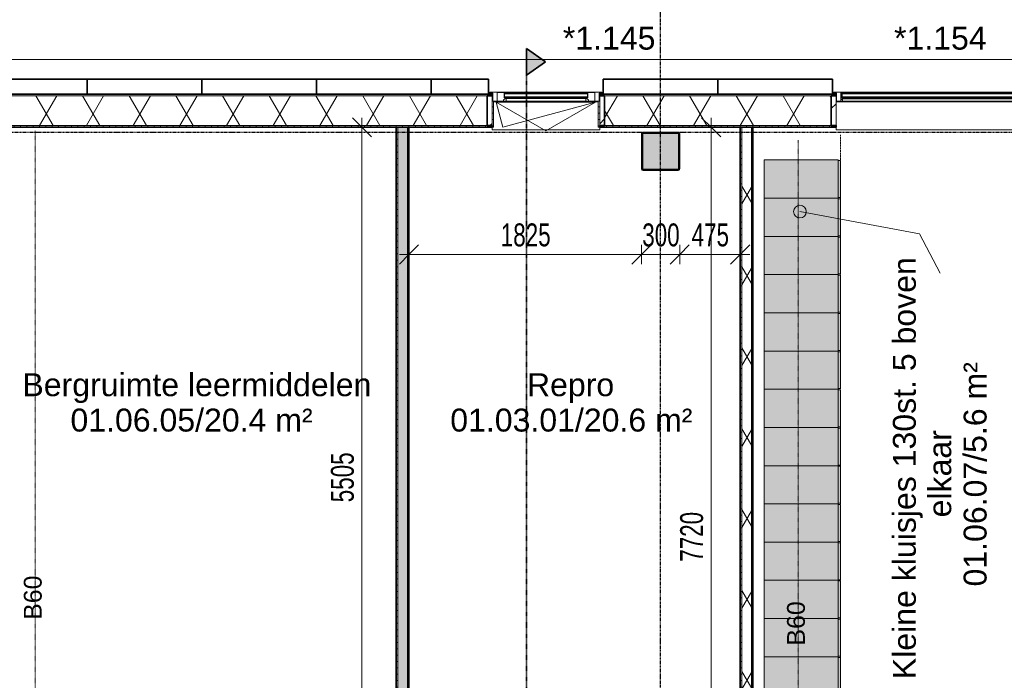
# Model space of a CAD drawing. Header units: millimetres. Extents: x -80560 to 110805, y -11020 to 52719.
# Tile 142 of 184: x 62264 to 69993, y 43497 to 48684. Entities that reach past the tile are written whole.
import ezdxf

# ---------------------------------------------------------------- set-up
doc = ezdxf.new("R2010")
doc.units = ezdxf.units.MM
for name, pattern in [('CENTER2', [20, 8, -4, 4, -4]), ('DASHDOT2', [8, 4, -2, 0, -2]), ('DASHED2', [6, 4, -2]), ('DASHED2-1', [3, 2, -1])]:
    doc.linetypes.add(name, pattern=pattern)
for name, color, linetype, lineweight in [('A-ANNO-DIMS', 211, 'Continuous', 9), ('A-ANNO-DIMS-100', 211, 'Continuous', 9), ('A-ANNO-NOTE', 131, 'Continuous', 18), ('A-AREA', 32, 'DASHED2', 18), ('A-AREA-IDEN', 2, 'Continuous', 9), ('A-DETL-GENF', 92, 'Continuous', 18), ('A-FLOR-OVHD', 1, 'DASHED2-1', 18), ('A-GENM', 13, 'Continuous', 18), ('A-GLAZ', 151, 'Continuous', 18), ('A-GLAZ-IDEN', 152, 'Continuous', 18), ('A-GLAZ-SILL', 1, 'Continuous', 18), ('A-WALL', 113, 'Continuous', 35), ('A-WALL-PATT', 111, 'Continuous', 35), ('G-ANNO-SYMB', 111, 'Continuous', 9), ('I-WALL', 2, 'Continuous', 18), ('S-COLS', 52, 'Continuous', 18), ('S-GRID', 1, 'Continuous', 9)]:
    doc.layers.add(name, color=color, linetype=linetype, lineweight=lineweight)
doc.styles.add('Arial', font='arial.ttf', dxfattribs={"height": 180})
doc.styles.add('Arial_1', font='arial.ttf', dxfattribs={"height": 140})
doc.styles.add('Arial_5', font='arial.ttf', dxfattribs={"width": 0.7, "height": 180})
doc.dimstyles.new('n3o_1_8_1', dxfattribs={"dimscale": 304.8, "dimtxt": 183.646692, "dimasz": 0.492126, "dimexe": 0.246063, "dimexo": 0.0625, "dimgap": 0.032808, "dimtad": 1, "dimdec": 0, "dimdsep": 46, "dimtxsty": 'Arial_5', "dimblk1": 'OBLIQUE', "dimblk2": 'OBLIQUE', "dimsah": 1, "dimcen": 0.09, "dimdle": 0.246063, "dimazin": 0, "dimtfac": 1, "dimtdec": 4, "dimtix": 1, "dimtmove": 2, "dimatfit": 3, "dimfxl": 0.246063, "dimfxlon": 1, "dimtvp": 1, "dimtolj": 1, "dimtzin": 0, "dimarcsym": 2})
doc.dimstyles.new('n3o_1_8_3', dxfattribs={"dimscale": 304.8, "dimtxt": 183.646692, "dimasz": 0.492126, "dimexe": 0.246063, "dimexo": 0.0625, "dimgap": 0.032808, "dimtad": 1, "dimdec": 0, "dimdsep": 46, "dimtxsty": 'Arial_5', "dimblk1": 'OBLIQUE', "dimblk2": 'OBLIQUE', "dimsah": 1, "dimcen": 0.09, "dimdle": 0.246063, "dimazin": 0, "dimtfac": 1, "dimtdec": 4, "dimtix": 1, "dimtmove": 0, "dimatfit": 3, "dimfxl": 0.246063, "dimfxlon": 1, "dimtvp": 1, "dimtolj": 1, "dimtzin": 0, "dimarcsym": 2})
pattern_1 = [(4e-13, (65219.82, 43794.75), (-4e-13, 50), [])]
pattern_2 = [(60, (24894.82, 0), (-274.963, 158.75), []), (120, (24894.82, 0), (-274.963, -158.75), [])]
pattern_3 = [(45, (0, 0), (-141.42136, 141.42136), [])]
pattern_4 = [(0, (0, 0), (0, 50), [])]
pattern_5 = [(4e-13, (67919.82, 43794.75), (-4e-13, 50), [])]

# ---------------------------------------------------------------- blocks, each defined once
blk = doc.blocks.new('NLRS_28_SCO_UN_staalkolom koker betongevuld_gen_CGA - kolom A-1158456-DO_01 eerste verdieping')
at = {"layer": 'S-COLS', "lineweight": 5}
h = blk.add_hatch(dxfattribs=at)
h.set_pattern_fill('FP_136', color=256, style=0, pattern_type=2)
h.set_pattern_definition([(45, (-42400, -47650), (-99.99975, 99.99975), []), (45, (-42315, -47650), (-99.99975, 99.99975), []), (45, (-42310, -47650), (-99.99975, 99.99975), []), (45, (-42305, -47650), (-99.99975, 99.99975), []), (45, (-42300, -47650), (-99.99975, 99.99975), []), (45, (-42295, -47650), (-99.99975, 99.99975), []), (45, (-42290, -47650), (-99.99975, 99.99975), []), (45, (-42285, -47650), (-99.99975, 99.99975), [])])
h.paths.add_polyline_path([(-138, -150), (138, -150), (146.5, -146.5), (150, -138), (150, 138), (146.5, 146.5), (138, 150), (-138, 150), (-146.5, 146.5), (-150, 138), (-150, -138), (-146.5, -146.5)], flags=0)
h.paths.add_polyline_path([(134, -142), (-134, -142), (-139.7, -139.7), (-142, -134), (-142, 134), (-139.7, 139.7), (-134, 142), (134, 142), (139.7, 139.7), (142, 134), (142, -134), (139.7, -139.7)], flags=0)
at = {"layer": 'S-COLS', "lineweight": 9}
blk.add_hatch(color=256, dxfattribs=at).paths.add_polyline_path([(134, -142), (139.7, -139.7), (142, -134), (142, 134), (139.7, 139.7), (134, 142), (-134, 142), (-139.7, 139.7), (-142, 134), (-142, -134), (-139.7, -139.7), (-134, -142)], flags=0)
at = {"layer": 'S-COLS'}
for p, q in [((-150, 138), (-150, -138)), ((-142, -134), (-142, 134)), ((138, 150), (-138, 150)), ((-134, 142), (134, 142)), ((142, 134), (142, -134)), ((150, -138), (150, 138)), ((-138, -150), (138, -150)), ((134, -142), (-134, -142))]:
    blk.add_line(p, q, dxfattribs=at)
at = {"layer": 'S-COLS', "lineweight": 35}
for p, q in [((-142, 134), (-142, -134)), ((134, 142), (-134, 142)), ((142, -134), (142, 134)), ((-134, -142), (134, -142))]:
    blk.add_line(p, q, dxfattribs=at)
at = {"layer": 'S-COLS'}
for centre, radius, start, end in [((-138, 138), 12, 90, 180), ((-134, 134), 8, 90, 180), ((134, 134), 8, 0, 90), ((138, 138), 12, 0, 90), ((-138, -138), 12, 180, 270), ((-134, -134), 8, 180, 270), ((134, -134), 8, 270, 0), ((138, -138), 12, 270, 360)]:
    blk.add_arc(centre, radius, start, end, dxfattribs=at)
at = {"layer": 'S-COLS', "lineweight": 35}
for centre, start, end in [((-134, 134), 90, 180), ((134, 134), 360, 90), ((-134, -134), 180, 270), ((134, -134), 270, 360)]:
    blk.add_arc(centre, 8, start, end, dxfattribs=at)
blk = doc.blocks.new('19112_SW_LeonardoCollege_R2020_rvt-1-DO_01 eerste verdieping')
at = {"color": 9, "lineweight": 9}
blk.add_blockref('NLRS_28_SCO_UN_staalkolom koker betongevuld_gen_CGA - kolom A-1158456-DO_01 eerste verdieping', (42400, 47650), dxfattribs=at)
blk = doc.blocks.new('Basic Wall _ 41_WA_n3o_cladding_vertikaal_random_100mm_oorspronkelijk - ___-31301000-DO_01 eerste verdieping')
at = {"layer": 'A-WALL', "lineweight": 18}
for p, q in [((13029, 48371), (79171, 48371)), ((41082, 48101), (41050, 48101)), ((41082, 48099), (41077, 48099)), ((41949.9, 48101), (41918, 48101)), ((41923, 48099), (41918, 48099)), ((43782, 48101), (43750, 48101)), ((43782, 48099), (43777, 48099))]:
    blk.add_line(p, q, dxfattribs=at)
blk = doc.blocks.new('NLRS_41_GM_WPB_spouwlat-SH_generiek_ISR - 235x38-V86-DO_01 eerste verdieping')
at = {"layer": 'A-GENM'}
h = blk.add_hatch(dxfattribs=at)
h.set_pattern_fill('FP_52', color=256, style=0, pattern_type=2)
h.set_pattern_definition(pattern_3)
h.paths.add_polyline_path([(41077, 47852), (41077, 48087), (41039, 48087), (41039, 47852), (41068.8, 47852)], flags=0)
for p, q in [((41077, 48087), (41039, 48087)), ((41039, 48087), (41039, 47852)), ((41077, 47852), (41077, 48087)), ((41039, 47852), (41077, 47852))]:
    blk.add_line(p, q, dxfattribs=at)
blk = doc.blocks.new('NLRS_41_GM_WPB_spouwlat-SH_generiek_ISR - 235x38-V87-DO_01 eerste verdieping')
at = {"layer": 'A-GENM'}
h = blk.add_hatch(dxfattribs=at)
h.set_pattern_fill('FP_52', color=256, style=0, pattern_type=2)
h.set_pattern_definition(pattern_3)
h.paths.add_polyline_path([(41923, 47852), (41961, 47852), (41961, 48087), (41923, 48087), (41923, 47914.3)], flags=0)
for p, q in [((41961, 48087), (41923, 48087)), ((41923, 48087), (41923, 47852)), ((41961, 47852), (41961, 48087)), ((41923, 47852), (41961, 47852))]:
    blk.add_line(p, q, dxfattribs=at)
blk = doc.blocks.new('41_dagkanten_SH_generiek_ISR - 12x204_5-V88-DO_01 eerste verdieping')
at = {"layer": 'A-GENM'}
h = blk.add_hatch(dxfattribs=at)
h.set_pattern_fill('FP_53', color=256, style=0, pattern_type=2)
h.set_pattern_definition(pattern_4)
h.paths.add_polyline_path([(41911, 47839.5), (41923, 47839.5), (41923, 48044), (41911, 48044), (41911, 47914.3)], flags=0)
for p, q in [((41911, 48044), (41911, 47839.5)), ((41923, 48044), (41918, 48044)), ((41923, 47839.5), (41923, 48044)), ((41911, 47839.5), (41923, 47839.5))]:
    blk.add_line(p, q, dxfattribs=at)
blk = doc.blocks.new('41_dagkanten_SH_generiek_ISR - 12x204_5-V89-DO_01 eerste verdieping')
at = {"layer": 'A-GENM'}
h = blk.add_hatch(dxfattribs=at)
h.set_pattern_fill('FP_53', color=256, style=0, pattern_type=2)
h.set_pattern_definition(pattern_4)
h.paths.add_polyline_path([(41077, 47839.5), (41089, 47839.5), (41089, 48044), (41077, 48044), (41077, 47914.3)], flags=0)
for p, q in [((41082, 48044), (41077, 48044)), ((41077, 48044), (41077, 47839.5)), ((41089, 47839.5), (41089, 48044)), ((41077, 47839.5), (41089, 47839.5))]:
    blk.add_line(p, q, dxfattribs=at)
blk = doc.blocks.new('NLRS_41_GM_WPB_spouwlat-SH_generiek_ISR - 235x38-V101-DO_01 eerste verdieping')
at = {"layer": 'A-GENM'}
h = blk.add_hatch(dxfattribs=at)
h.set_pattern_fill('FP_52', color=256, style=0, pattern_type=2)
h.set_pattern_definition(pattern_3)
h.paths.add_polyline_path([(43777, 47852), (43777, 48087), (43739, 48087), (43739, 47852)], flags=0)
for p, q in [((43777, 48087), (43739, 48087)), ((43739, 48087), (43739, 47852)), ((43777, 47852), (43777, 48087)), ((43739, 47852), (43777, 47852))]:
    blk.add_line(p, q, dxfattribs=at)
blk = doc.blocks.new('merk 1800 vast glas - std-31563602-DO_01 eerste verdieping')
at = {"layer": 'A-GLAZ'}
for p, q in [((-812, 0), (-890, 0)), ((-890, 0), (-890, -10)), ((-812, -4), (-812, 0)), ((890, 0), (812, 0)), ((812, 0), (812, -4)), ((890, -10), (890, 0)), ((-890, -10), (-868, -10)), ((-868, -10), (-868, -72)), ((-868, -72), (-834, -72)), ((-834, -72), (-834, -4)), ((-834, -4), (-812, -4)), ((812, -4), (834, -4)), ((834, -4), (834, -72)), ((834, -72), (868, -72)), ((868, -72), (868, -10)), ((868, -10), (890, -10))]:
    blk.add_line(p, q, dxfattribs=at)
at = {"layer": 'A-GLAZ-SILL'}
for p, q in [((812, 0), (-812, 0)), ((812, -4), (-812, -4))]:
    blk.add_line(p, q, dxfattribs=at)
blk = doc.blocks.new('merk 900 draaikiep - std-30819372-DO_01 eerste verdieping')
at = {"layer": 'A-GLAZ'}
for p, q in [((-362, 0), (-440, 0)), ((-440, 0), (-440, -10)), ((-362, -4), (-362, 0)), ((440, 0), (362, 0)), ((362, 0), (362, -4)), ((440, -10), (440, 0)), ((-440, -10), (-418, -10)), ((-418, -10), (-418, -72)), ((-418, -72), (-384, -72)), ((-384, -72), (-384, -4)), ((-384, -4), (-362, -4)), ((362, -4), (384, -4)), ((384, -4), (384, -72)), ((384, -72), (418, -72)), ((418, -72), (418, -10)), ((418, -10), (440, -10))]:
    blk.add_line(p, q, dxfattribs=at)
at = {"layer": 'A-GLAZ-SILL'}
for p, q in [((362, 0), (-362, 0)), ((-334, -72), (-384, -72)), ((362, -4), (-362, -4)), ((384, -72), (334, -72))]:
    blk.add_line(p, q, dxfattribs=at)
blk = doc.blocks.new('73_EHA_locker - 73_EHA_locker-30219754-DO_01 eerste verdieping')
at = {"layer": 'A-GENM'}
for points in [[(0, 580), (-300, 580), (-300, 0), (0, 0)], [(-5, 0), (-295, 0), (-295, -20), (-5, -20)]]:
    blk.add_hatch(color=256, dxfattribs=at).paths.add_polyline_path(points, flags=0)
for p, q in [((0, 580), (-300, 580)), ((-300, 580), (-300, 0)), ((0, 0), (0, 580)), ((-300, 0), (0, 0)), ((-5, 0), (-295, 0)), ((-295, 0), (-295, -20)), ((-5, -20), (-5, 0)), ((-295, -20), (-5, -20))]:
    blk.add_line(p, q, dxfattribs=at)
blk = doc.blocks.new('31_n3o_RT72_raam binnensponning_771017_v3 - Type 1-33563407-DO_01 eerste verdieping')
at = {"layer": 'A-GENM'}
for p, q in [((-372, -72), (-390, -72)), ((-390, -72), (-390, -76)), ((-390, -76), (-372.03, -76)), ((-372.03, -76), (-372, -72)), ((-372, -72), (-372.03, -76)), ((-372.03, -76), (372.03, -76)), ((372, -72), (-372, -72)), ((372.03, -76), (372, -72)), ((390, -72), (372, -72)), ((372, -72), (372.03, -76)), ((372.03, -76), (390, -76)), ((390, -76), (390, -72))]:
    blk.add_line(p, q, dxfattribs=at)
blk = doc.blocks.new('Mobility Plan Swing v2 - Mobility Plan Swing v2-33563420-DO_01 eerste verdieping')
at = {"layer": 'A-GENM'}
for p, q in [((-390, 0), (0, 225.2)), ((-390, 0), (337.7, 195)), ((0, 225.2), (390, 0)), ((390, 0), (337.7, 195))]:
    blk.add_line(p, q, dxfattribs=at)
blk = doc.blocks.new('30_n3o_RT72_glas met glaslat - Type 1-33563412-DO_01 eerste verdieping')
at = {"layer": 'A-GENM'}
for points in [[(329, -11), (329, -5), (-329, -5), (-329, -11), (156.2, -11)], [(329, -41), (329, -35), (-329, -35), (-329, -41), (156.2, -41)]]:
    blk.add_hatch(color=256, dxfattribs=at).paths.add_polyline_path(points, flags=0)
for p, q in [((-0.5, 0), (0.5, 0)), ((-329, -11), (-329, -5)), ((-329, -5), (329, -5)), ((329, -11), (-329, -11)), ((-329, -35), (-329, -11)), ((-329, -41), (-329, -35)), ((-329, -35), (329, -35)), ((329, -41), (-329, -41)), ((-325, -11), (-325, -35)), ((325, -35), (325, -11)), ((329, -11), (329, -5)), ((329, -11), (329, -35)), ((329, -41), (329, -35))]:
    blk.add_line(p, q, dxfattribs=at)
blk = doc.blocks.new('DPWP_30_n3o_RT72_glas met glaslat Frame1 - Type 1-33563415-DO_01 eerste verdieping')
at = {"layer": 'A-GENM'}
for p, q in [((-334, -15), (-317.317, -5)), ((-334, -27), (-334, -15)), ((-312, -27), (-334, -27)), ((-317.317, -5), (-312, -5)), ((312, -5), (-312, -5)), ((-312, -5), (-312, -27)), ((312, -27), (-312, -27)), ((312, -5), (317.317, -5)), ((312, -27), (312, -5)), ((334, -27), (312, -27)), ((317.317, -5), (334, -15)), ((334, -15), (334, -27))]:
    blk.add_line(p, q, dxfattribs=at)
blk = doc.blocks.new('30_n3o_RT72_glas met glaslat - Type 1-33604115-DO_01 eerste verdieping')
at = {"layer": 'A-GENM'}
for points in [[(416.3, -11), (829, -11), (829, -5), (-829, -5), (-829, -11), (-171, -11)], [(416.3, -41), (829, -41), (829, -35), (-829, -35), (-829, -41), (-171, -41)]]:
    blk.add_hatch(color=256, dxfattribs=at).paths.add_polyline_path(points, flags=0)
for p, q in [((829, -5), (-829, -5)), ((-829, -5), (-829, -11)), ((-825, -5), (-829, -5)), ((-829, -5), (-829, -41)), ((-829, -11), (829, -11)), ((829, -35), (-829, -35)), ((-829, -35), (-829, -41)), ((-829, -41), (829, -41)), ((-829, -41), (-825, -41)), ((-825, -41), (-825, -5)), ((829, -5), (825, -5)), ((825, -5), (825, -41)), ((825, -41), (829, -41)), ((829, -11), (829, -5)), ((829, -41), (829, -5)), ((829, -41), (829, -35))]:
    blk.add_line(p, q, dxfattribs=at)
blk = doc.blocks.new('DPWP_30_n3o_RT72_glas met glaslat Frame1 - Type 1-33604118-DO_01 eerste verdieping')
at = {"layer": 'A-GENM'}
for p, q in [((-822, -7.8), (-834, -15)), ((-834, -27), (-822, -27)), ((822, -7.8), (-822, -7.8)), ((-822, -7.8), (-822, -27)), ((-822, -27), (-822, -7.8)), ((-822, -27), (822, -27)), ((822, -27), (822, -7.8)), ((834, -15), (822, -7.8)), ((822, -7.8), (822, -27)), ((822, -27), (834, -27))]:
    blk.add_line(p, q, dxfattribs=at)
blk = doc.blocks.new('NLRS_42_GM_ISR_vensterbank_kunststeen-SH_generiek_ISR - 220x20-33891736-DO_01 eerste verdieping')
at = {"layer": 'A-GENM'}
for p, q in [((-873, 0), (861, 0)), ((-873, -220), (-873, -199.5)), ((873, -220), (-873, -220)), ((873, -199.5), (873, -220))]:
    blk.add_line(p, q, dxfattribs=at)
blk = doc.blocks.new('NLRS_42_GM_ISR_vensterbank_kunststeen-SH_generiek_ISR - 220x20-33891754-DO_01 eerste verdieping')
at = {"layer": 'A-GENM'}
for p, q in [((-411, 0), (-390, 0)), ((390, 0), (411, 0)), ((-423, -220), (-423, -199.5)), ((423, -220), (-423, -220)), ((423, -199.5), (423, -220))]:
    blk.add_line(p, q, dxfattribs=at)
blk = doc.blocks.new('01_n3o_symbool_lijn_met_tekst - brandwerend_B60-32886796-DO_01 eerste verdieping')
at = {"layer": 'A-DETL-GENF', "color": 3, "linetype": 'DASHDOT2'}
blk.add_line((0, 0), (7251.3, 0), dxfattribs=at)
blk = doc.blocks.new('01_n3o_symbool_lijn_met_tekst - brandwerend_B60-33208262-DO_01 eerste verdieping')
at = {"layer": 'A-DETL-GENF', "color": 3, "linetype": 'DASHDOT2'}
blk.add_line((0, 0), (7504.8, 0), dxfattribs=at)
blk = doc.blocks.new('Section - 00_n3o_sectionmark_detailaanduiding-325618-DO_01 eerste verdieping')
at = {"layer": 'G-ANNO-SYMB'}
blk.add_hatch(color=256, dxfattribs=at).paths.add_polyline_path([(0, 0), (1.05, 1.5), (2.101, 0)], flags=0)
at = {"layer": 'G-ANNO-SYMB', "linetype": 'DASHDOT2', "lineweight": 35}
for p, q in [((1.05, 1.5), (0, 0)), ((2.101, 0), (1.05, 1.5)), ((0, 0), (2.101, 0))]:
    blk.add_line(p, q, dxfattribs=at)
blk = doc.blocks.new('DIMBLOCK313-DO_01 eerste verdieping')
at = {"layer": 'A-ANNO-DIMS-100'}
for p, q in [((67691.8, 47839.5), (67616.8, 47914.5)), ((67616.8, 47839.5), (67766.8, 47839.5)), ((67691.8, 47839.5), (67616.8, 47839.5)), ((67691.8, 40120), (67691.8, 47914.5)), ((67691.8, 47839.5), (67766.8, 47764.5)), ((67691.8, 40120), (67616.8, 40195)), ((67616.8, 40120), (67766.8, 40120)), ((67691.8, 40120), (67616.8, 40120)), ((67691.8, 40120), (67766.8, 40045))]:
    blk.add_line(p, q, dxfattribs=at)
at = {"layer": 'A-ANNO-DIMS-100', "color": 0, "insert": (67448.1, 44428), "char_height": 180, "width": 461.094, "attachment_point": 1, "rotation": 90, "line_spacing_factor": 0.941778, "style": 'Arial_5'}
blk.add_mtext('7720', dxfattribs=at)
blk = doc.blocks.new('_Oblique')
at = {"color": 0, "linetype": 'ByBlock', "lineweight": -2}
blk.add_line((-0.5, -0.5), (0.5, 0.5), dxfattribs=at)
blk = doc.blocks.new('DIMBLOCK378-DO_01 eerste verdieping')
at = {"layer": 'A-ANNO-DIMS-100'}
for p, q in [((65319.8, 46840.7), (65394.8, 46915.7)), ((65319.8, 46915.7), (65319.8, 46765.7)), ((65319.8, 46840.7), (65319.8, 46915.7)), ((67144.8, 46840.7), (67219.8, 46915.7)), ((67144.8, 46915.7), (67144.8, 46765.7)), ((67144.8, 46840.7), (67144.8, 46915.7)), ((65244.8, 46840.7), (67144.8, 46840.7)), ((65319.8, 46840.7), (65244.8, 46765.7)), ((67144.8, 46840.7), (67069.8, 46765.7))]:
    blk.add_line(p, q, dxfattribs=at)
at = {"layer": 'A-ANNO-DIMS-100', "color": 0, "insert": (66040.2, 47084.4), "char_height": 180, "width": 461.094, "attachment_point": 1, "line_spacing_factor": 0.941778, "style": 'Arial_5'}
blk.add_mtext('1825', dxfattribs=at)
blk = doc.blocks.new('DIMBLOCK379-DO_01 eerste verdieping')
at = {"layer": 'A-ANNO-DIMS-100'}
for p, q in [((67144.8, 46840.7), (67219.8, 46915.7)), ((67144.8, 46915.7), (67144.8, 46765.7)), ((67144.8, 46840.7), (67144.8, 46915.7)), ((67444.8, 46840.7), (67519.8, 46915.7)), ((67444.8, 46915.7), (67444.8, 46765.7)), ((67444.8, 46840.7), (67444.8, 46915.7)), ((67144.8, 46840.7), (67069.8, 46765.7)), ((67144.8, 46840.7), (67444.8, 46840.7)), ((67444.8, 46840.7), (67369.8, 46765.7))]:
    blk.add_line(p, q, dxfattribs=at)
at = {"layer": 'A-ANNO-DIMS-100', "color": 0, "insert": (67150.7, 47084.4), "char_height": 180, "width": 345.821, "attachment_point": 1, "line_spacing_factor": 0.941778, "style": 'Arial_5'}
blk.add_mtext('300', dxfattribs=at)
blk = doc.blocks.new('DIMBLOCK380-DO_01 eerste verdieping')
at = {"layer": 'A-ANNO-DIMS-100'}
for p, q in [((67444.8, 46840.7), (67519.8, 46915.7)), ((67444.8, 46915.7), (67444.8, 46765.7)), ((67444.8, 46840.7), (67444.8, 46915.7)), ((67919.8, 46840.7), (67994.8, 46915.7)), ((67919.8, 46915.7), (67919.8, 46765.7)), ((67919.8, 46840.7), (67919.8, 46915.7)), ((67444.8, 46840.7), (67369.8, 46765.7)), ((67444.8, 46840.7), (67994.8, 46840.7)), ((67919.8, 46840.7), (67844.8, 46765.7))]:
    blk.add_line(p, q, dxfattribs=at)
at = {"layer": 'A-ANNO-DIMS-100', "color": 0, "insert": (67538.2, 47084.4), "char_height": 180, "width": 345.821, "attachment_point": 1, "line_spacing_factor": 0.941778, "style": 'Arial_5'}
blk.add_mtext('475', dxfattribs=at)
blk = doc.blocks.new('DIMBLOCK551-DO_01 eerste verdieping')
at = {"layer": 'A-ANNO-DIMS-100'}
for p, q in [((64950.2, 47839.5), (64875.2, 47914.5)), ((65025.2, 47839.5), (64875.2, 47839.5)), ((64950.2, 47914.5), (64950.2, 42335)), ((64950.2, 47839.5), (65025.2, 47764.5)), ((64950.2, 47839.5), (65025.2, 47839.5)), ((64950.2, 42335), (64875.2, 42410)), ((64875.2, 42335), (65025.2, 42335)), ((64950.2, 42335), (64875.2, 42335)), ((64950.2, 42335), (65025.2, 42260))]:
    blk.add_line(p, q, dxfattribs=at)
at = {"layer": 'A-ANNO-DIMS-100', "color": 0, "insert": (64706.6, 44895.1), "char_height": 180, "width": 461.094, "attachment_point": 1, "rotation": 90, "line_spacing_factor": 0.941778, "style": 'Arial_5'}
blk.add_mtext('5505', dxfattribs=at)

msp = doc.modelspace()

# ---------------------------------------------------------------- hatches: boundary and pattern name
at = {"layer": 'A-AREA-IDEN'}
h = msp.add_hatch(color=256, dxfattribs=at)
edge = h.paths.add_edge_path(flags=0)
edge.add_arc((68388.7, 47177.5), 50, 0, 360)
at = {"layer": 'A-WALL-PATT', "lineweight": 18}
h = msp.add_hatch(dxfattribs=at)
h.set_pattern_fill('FP_49', color=256, style=0, pattern_type=2)
h.set_pattern_definition([(180, (61069.82, 48099), (1e-13, -50), [])])
h.paths.add_polyline_path([(83931.8, 48087), (83943.8, 48087), (83943.8, 48099), (82117.8, 48099), (82117.8, 48087), (83584, 48087)], flags=0)
h.paths.add_polyline_path([(80371.8, 48087), (80371.8, 48099), (79417.8, 48099), (79417.8, 48087), (80333.8, 48087)], flags=0)
h.paths.add_polyline_path([(78297.9, 48087), (78571.8, 48087), (78571.8, 48099), (75817.8, 48099), (75817.8, 48087), (77123.2, 48087)], flags=0)
h.paths.add_polyline_path([(72255.8, 48087), (74071.8, 48087), (74071.8, 48099), (72217.8, 48099), (72217.8, 48087)], flags=0)
h.paths.add_polyline_path([(70455.8, 48087), (71371.8, 48087), (71371.8, 48099), (70417.8, 48099), (70417.8, 48087)], flags=0)
h.paths.add_polyline_path([(68671.8, 48087), (68671.8, 48099), (66817.8, 48099), (66817.8, 48087), (68633.8, 48087)], flags=0)
h.paths.add_polyline_path([(65963.7, 48087), (65971.8, 48087), (65971.8, 48099), (60367.8, 48099), (60367.8, 48087), (65933.8, 48087)], flags=0)
h.paths.add_polyline_path([(58205.8, 48087), (59521.8, 48087), (59521.8, 48099), (58167.8, 48099), (58167.8, 48087)], flags=0)
h.paths.add_polyline_path([(55685.1, 48087), (57321.8, 48087), (57321.8, 48099), (55567.8, 48099), (55567.8, 48087), (55605.8, 48087)], flags=0)
h.paths.add_polyline_path([(52454.8, 48087), (52921.8, 48087), (52921.8, 48099), (52417.8, 48099), (52417.8, 48087)], flags=0)
h.paths.add_polyline_path([(48405.8, 48087), (49321.8, 48087), (49321.8, 48099), (48367.8, 48099), (48367.8, 48087)], flags=0)
h.paths.add_polyline_path([(50205.8, 48087), (51571.8, 48087), (51571.8, 48099), (50167.8, 48099), (50167.8, 48087)], flags=0)
h.paths.add_polyline_path([(45255.8, 48087), (46621.8, 48087), (46621.8, 48099), (45217.8, 48099), (45217.8, 48087)], flags=0)
h.paths.add_polyline_path([(42571.8, 48087), (42571.8, 48099), (41617.8, 48099), (41617.8, 48087), (42533.8, 48087)], flags=0)
h.paths.add_polyline_path([(40707.9, 48087), (40771.8, 48087), (40771.8, 48099), (38195.8, 48099), (38195.8, 48087), (39533.2, 48087)], flags=0)
h = msp.add_hatch(dxfattribs=at)
h.set_pattern_fill('FP_2', color=256, style=0, pattern_type=2)
h.set_pattern_definition(pattern_2)
h.paths.add_polyline_path([(83696.8, 47852), (83931.8, 47852), (83931.8, 48087), (82155.8, 48087), (82155.8, 47852), (83584, 47852)], flags=0)
h.paths.add_polyline_path([(80333.8, 47852), (80333.8, 48087), (79455.8, 48087), (79455.8, 47852), (80059.9, 47852)], flags=0)
h.paths.add_polyline_path([(78533.8, 47852), (78533.8, 48087), (75855.8, 48087), (75855.8, 47852), (78297.9, 47852)], flags=0)
h.paths.add_polyline_path([(73599.1, 47852), (74033.8, 47852), (74033.8, 48087), (72255.8, 48087), (72255.8, 47852), (72424.4, 47852)], flags=0)
h.paths.add_polyline_path([(71249.8, 47852), (71333.8, 47852), (71333.8, 48087), (70455.8, 48087), (70455.8, 47852), (70662.4, 47852)], flags=0)
h.paths.add_polyline_path([(68313, 47852), (68633.8, 47852), (68633.8, 48087), (66855.8, 48087), (66855.8, 47852), (67725.7, 47852)], flags=0)
h.paths.add_polyline_path([(65933.8, 47852), (65933.8, 48087), (60405.8, 48087), (60405.8, 47852), (65376.3, 47852)], flags=0)
h.paths.add_polyline_path([(59483.8, 47852), (59483.8, 48087), (58205.8, 48087), (58205.8, 47852), (59209.2, 47852)], flags=0)
h.paths.add_polyline_path([(57153.5, 47852), (57283.8, 47852), (57283.8, 48087), (55605.8, 48087), (55605.8, 47852), (56859.8, 47852)], flags=0)
h.paths.add_polyline_path([(51533.8, 47852), (51533.8, 48087), (50205.8, 48087), (50205.8, 47852), (51280.1, 47852)], flags=0)
h.paths.add_polyline_path([(52455.8, 47852), (52883.8, 47852), (52883.8, 48087), (52455.8, 48087), (52455.8, 47914.3)], flags=0)
h.paths.add_polyline_path([(49283.8, 47852), (49283.8, 48087), (48405.8, 48087), (48405.8, 47852), (48930.7, 47852)], flags=0)
h.paths.add_polyline_path([(46581.3, 47852), (46583.8, 47852), (46583.8, 48087), (45255.8, 48087), (45255.8, 47852), (45406.6, 47852)], flags=0)
h.paths.add_polyline_path([(40707.9, 47852), (40733.8, 47852), (40733.8, 48087), (38207.8, 48087), (38207.8, 47852), (39533.2, 47852)], flags=0)
h.paths.add_polyline_path([(42469.9, 47852), (42533.8, 47852), (42533.8, 48087), (41655.8, 48087), (41655.8, 47852), (41882.6, 47852)], flags=0)
h = msp.add_hatch(dxfattribs=at)
h.set_pattern_fill('FP_50', color=256, angle=-270, style=0, pattern_type=2)
h.set_pattern_definition([(270, (61069.82, 48099), (50, 2e-13), [])])
h.paths.add_polyline_path([(83684.3, 47839.5), (83696.8, 47839.5), (83696.8, 47852), (82117.8, 47852), (82117.8, 47839.5), (83584, 47839.5)], flags=0)
h.paths.add_polyline_path([(79417.8, 47839.5), (80371.8, 47839.5), (80371.8, 47852), (79417.8, 47852)], flags=0)
h.paths.add_polyline_path([(78571.8, 47839.5), (78571.8, 47852), (75817.8, 47852), (75817.8, 47839.5), (78297.9, 47839.5)], flags=0)
h.paths.add_polyline_path([(74071.8, 47839.5), (74071.8, 47852), (72217.8, 47852), (72217.8, 47839.5), (73599.1, 47839.5)], flags=0)
h.paths.add_polyline_path([(71371.8, 47839.5), (71371.8, 47852), (70417.8, 47852), (70417.8, 47839.5), (71249.8, 47839.5)], flags=0)
h.paths.add_polyline_path([(68671.8, 47839.5), (68671.8, 47852), (66817.8, 47852), (66817.8, 47839.5), (68313, 47839.5)], flags=0)
h.paths.add_polyline_path([(65963.7, 47839.5), (65971.8, 47839.5), (65971.8, 47852), (60367.8, 47852), (60367.8, 47839.5), (65376.3, 47839.5)], flags=0)
h.paths.add_polyline_path([(59521.8, 47839.5), (59521.8, 47852), (58167.8, 47852), (58167.8, 47839.5), (59502.9, 47839.5)], flags=0)
h.paths.add_polyline_path([(57321.8, 47839.5), (57321.8, 47852), (55567.8, 47852), (55567.8, 47839.5), (57153.5, 47839.5)], flags=0)
h.paths.add_polyline_path([(51571.8, 47839.5), (51571.8, 47852), (50167.8, 47852), (50167.8, 47839.5), (51280.1, 47839.5)], flags=0)
h.paths.add_polyline_path([(52417.8, 47839.5), (52921.8, 47839.5), (52921.8, 47852), (52417.8, 47852)], flags=0)
h.paths.add_polyline_path([(49321.8, 47839.5), (49321.8, 47852), (48367.8, 47852), (48367.8, 47839.5), (48930.7, 47839.5)], flags=0)
h.paths.add_polyline_path([(46621.8, 47839.5), (46621.8, 47852), (45217.8, 47852), (45217.8, 47839.5), (46581.3, 47839.5)], flags=0)
h.paths.add_polyline_path([(41882.6, 47839.5), (42571.8, 47839.5), (42571.8, 47852), (41617.8, 47852), (41617.8, 47839.5)], flags=0)
h.paths.add_polyline_path([(40707.9, 47839.5), (40771.8, 47839.5), (40771.8, 47852), (38442.8, 47852), (38442.8, 47839.5), (39533.2, 47839.5)], flags=0)
h = msp.add_hatch(dxfattribs=at)
h.set_pattern_fill('FP_42', color=256, angle=90, style=0, pattern_type=2)
h.set_pattern_definition(pattern_1)
h.paths.add_polyline_path([(65219.8, 39737.5), (65232.3, 39737.5), (65232.3, 47839.5), (65219.8, 47839.5), (65219.8, 39750)], flags=0)
at = {"layer": 'A-WALL-PATT', "lineweight": 5}
msp.add_hatch(color=256, dxfattribs=at).paths.add_polyline_path([(65232.3, 39737.5), (65307.3, 39737.5), (65307.3, 47839.5), (65232.3, 47839.5), (65232.3, 39750)], flags=0)
at = {"layer": 'A-WALL-PATT', "lineweight": 18}
h = msp.add_hatch(dxfattribs=at)
h.set_pattern_fill('FP_42', color=256, angle=90, style=0, pattern_type=2)
h.set_pattern_definition(pattern_1)
h.paths.add_polyline_path([(65307.3, 39750), (65319.8, 39750), (65319.8, 47839.5), (65307.3, 47839.5), (65307.3, 39916)], flags=0)
h = msp.add_hatch(dxfattribs=at)
h.set_pattern_fill('FP_77', color=256, angle=90, style=0, pattern_type=2)
h.set_pattern_definition(pattern_5)
h.paths.add_polyline_path([(67932.3, 39750), (67932.3, 40032.5), (67919.8, 40032.5), (67919.8, 39750)], flags=0)
h.paths.add_polyline_path([(67919.8, 40107.5), (67932.3, 40107.5), (67932.3, 47839.5), (67919.8, 47839.5), (67919.8, 40120)], flags=0)
h = msp.add_hatch(dxfattribs=at)
h.set_pattern_fill('FP_2', color=256, style=0, pattern_type=2)
h.set_pattern_definition(pattern_2)
h.paths.add_polyline_path([(68007.3, 39737.5), (68007.3, 47839.5), (67932.3, 47839.5), (67932.3, 39737.5)], flags=0)
h = msp.add_hatch(dxfattribs=at)
h.set_pattern_fill('FP_77', color=256, angle=90, style=0, pattern_type=2)
h.set_pattern_definition(pattern_5)
h.paths.add_polyline_path([(68019.8, 39737.5), (68019.8, 47839.5), (68007.3, 47839.5), (68007.3, 39737.5)], flags=0)

# ---------------------------------------------------------------- linework, layer by layer
at = {"layer": 'A-AREA', "linetype": 'DASHED2-1'}
for p, q in [((68707.3, 47780), (68707.3, 47577.5)), ((68707.3, 47287.5), (68707.3, 47277.5)), ((68707.3, 46987.5), (68707.3, 46977.5)), ((68707.3, 46687.5), (68707.3, 46677.5)), ((68707.3, 46387.5), (68707.3, 46377.5)), ((68707.3, 46087.5), (68707.3, 46077.5)), ((68707.3, 45787.5), (68707.3, 45777.5)), ((68707.3, 45487.5), (68707.3, 45477.5)), ((68707.3, 45187.5), (68707.3, 45177.5)), ((68707.3, 44887.5), (68707.3, 44877.5)), ((68707.3, 44587.5), (68707.3, 44577.5)), ((68707.3, 44287.5), (68707.3, 44277.5)), ((68707.3, 43987.5), (68707.3, 43977.5)), ((68707.3, 43687.5), (68707.3, 43677.5))]:
    msp.add_line(p, q, dxfattribs=at)
at = {"layer": 'A-AREA-IDEN'}
for p, q in [((68388.7, 47177.5), (69326.6, 47002)), ((69326.6, 47002), (69490.1, 46694.6))]:
    msp.add_line(p, q, dxfattribs=at)
msp.add_circle((68388.7, 47177.5), 50, dxfattribs=at)
at = {"layer": 'A-FLOR-OVHD'}
msp.add_line((37923.8, 48371), (104065.3, 48371), dxfattribs=at)
at = {"layer": 'A-WALL'}
for p, q in [((64594.8, 48216), (60394.8, 48216)), ((62794.8, 48099), (62794.8, 48216)), ((63694.8, 48099), (63694.8, 48216)), ((64594.8, 48099), (64594.8, 48216)), ((65944.8, 48216), (64594.8, 48216)), ((65494.8, 48099), (65494.8, 48216)), ((65944.8, 48099), (65944.8, 48216)), ((66844.8, 48216), (66844.8, 48099)), ((68644.8, 48216), (66844.8, 48216)), ((67744.8, 48099), (67744.8, 48216)), ((68644.8, 48099), (68644.8, 48216)), ((65971.8, 48099), (60367.8, 48099)), ((65933.8, 47852), (65933.8, 48087)), ((65933.8, 48087), (65971.8, 48087)), ((65971.8, 48087), (65971.8, 48099)), ((68671.8, 48099), (66817.8, 48099)), ((66817.8, 48099), (66817.8, 48087)), ((66817.8, 48087), (66855.8, 48087)), ((66855.8, 48087), (66855.8, 47852)), ((68633.8, 47852), (68633.8, 48087)), ((68633.8, 48087), (68671.8, 48087)), ((68671.8, 48087), (68671.8, 48099)), ((60367.8, 47839.5), (65971.8, 47839.5)), ((65971.8, 47852), (65933.8, 47852)), ((65971.8, 47839.5), (65971.8, 47852)), ((66855.8, 47852), (66817.8, 47852)), ((66817.8, 47852), (66817.8, 47839.5)), ((66817.8, 47839.5), (68671.8, 47839.5)), ((68671.8, 47852), (68633.8, 47852)), ((68671.8, 47839.5), (68671.8, 47852))]:
    msp.add_line(p, q, dxfattribs=at)
at = {"layer": 'A-WALL', "lineweight": 18}
for p, q in [((65933.8, 48087), (60405.8, 48087)), ((65971.8, 48087), (65976.8, 48087)), ((66812.8, 48087), (66817.8, 48087)), ((68633.8, 48087), (66855.8, 48087)), ((68671.8, 48087), (68676.8, 48087)), ((65933.8, 47852), (60405.8, 47852)), ((65232.3, 47839.5), (65232.3, 39737.5)), ((65307.3, 47839.5), (65307.3, 39737.5)), ((68633.8, 47852), (66855.8, 47852)), ((67932.3, 47839.5), (67932.3, 40107.5)), ((68007.3, 47839.5), (68007.3, 39662.5))]:
    msp.add_line(p, q, dxfattribs=at)
at = {"layer": 'G-ANNO-SYMB', "linetype": 'DASHDOT2', "lineweight": 35}
msp.add_line((66241.3, 48457.5), (66241.3, 9191.1), dxfattribs=at)
at = {"layer": 'I-WALL', "lineweight": 35}
for p, q in [((65219.8, 47839.5), (65219.8, 39750)), ((65319.8, 39750), (65319.8, 47839.5)), ((67919.8, 47839.5), (67919.8, 40120)), ((68019.8, 39750), (68019.8, 47839.5))]:
    msp.add_line(p, q, dxfattribs=at)
at = {"layer": 'S-GRID', "linetype": 'CENTER2', "lineweight": 25}
for p, q in [((67294.8, 4383.3), (67294.8, 52119.1)), ((29945.3, 47800), (110204.9, 47800))]:
    msp.add_line(p, q, dxfattribs=at)

# ---------------------------------------------------------------- block references
at = {"color": 250, "lineweight": 5}
msp.add_blockref('19112_SW_LeonardoCollege_R2020_rvt-1-DO_01 eerste verdieping', (24894.8, 0), dxfattribs=at)
at = {"layer": 'A-DETL-GENF', "color": 3, "linetype": 'DASHDOT2', "rotation": 269.9999999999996}
for name, p in [('01_n3o_symbool_lijn_met_tekst - brandwerend_B60-32886796-DO_01 eerste verdieping', (62384.8, 47812.5)), ('01_n3o_symbool_lijn_met_tekst - brandwerend_B60-33208262-DO_01 eerste verdieping', (68375.2, 47737.5))]:
    msp.add_blockref(name, p, dxfattribs=at)
at = {"layer": 'A-GENM'}
for name, p in [('NLRS_41_GM_WPB_spouwlat-SH_generiek_ISR - 235x38-V86-DO_01 eerste verdieping', (24894.8, 0)), ('30_n3o_RT72_glas met glaslat - Type 1-33563412-DO_01 eerste verdieping', (66394.8, 48112)), ('NLRS_41_GM_WPB_spouwlat-SH_generiek_ISR - 235x38-V87-DO_01 eerste verdieping', (24894.8, 0)), ('NLRS_41_GM_WPB_spouwlat-SH_generiek_ISR - 235x38-V101-DO_01 eerste verdieping', (24894.8, 0)), ('30_n3o_RT72_glas met glaslat - Type 1-33604115-DO_01 eerste verdieping', (69544.8, 48112)), ('41_dagkanten_SH_generiek_ISR - 12x204_5-V89-DO_01 eerste verdieping', (24894.8, 0)), ('NLRS_42_GM_ISR_vensterbank_kunststeen-SH_generiek_ISR - 220x20-33891754-DO_01 eerste verdieping', (66394.8, 48039)), ('31_n3o_RT72_raam binnensponning_771017_v3 - Type 1-33563407-DO_01 eerste verdieping', (66394.8, 48112)), ('DPWP_30_n3o_RT72_glas met glaslat Frame1 - Type 1-33563415-DO_01 eerste verdieping', (66394.8, 48071)), ('41_dagkanten_SH_generiek_ISR - 12x204_5-V88-DO_01 eerste verdieping', (24894.8, 0)), ('NLRS_42_GM_ISR_vensterbank_kunststeen-SH_generiek_ISR - 220x20-33891736-DO_01 eerste verdieping', (69544.8, 48039)), ('DPWP_30_n3o_RT72_glas met glaslat Frame1 - Type 1-33604118-DO_01 eerste verdieping', (69544.8, 48071))]:
    msp.add_blockref(name, p, dxfattribs=at)
for name, p, rotation in [('Mobility Plan Swing v2 - Mobility Plan Swing v2-33563420-DO_01 eerste verdieping', (66394.8, 48036), 180), ('73_EHA_locker - 73_EHA_locker-30219754-DO_01 eerste verdieping', (68687.3, 47582.5), 89.99999999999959), ('73_EHA_locker - 73_EHA_locker-30219754-DO_01 eerste verdieping', (68687.3, 47282.5), 89.99999999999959), ('73_EHA_locker - 73_EHA_locker-30219754-DO_01 eerste verdieping', (68687.3, 46982.5), 89.99999999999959), ('73_EHA_locker - 73_EHA_locker-30219754-DO_01 eerste verdieping', (68687.3, 46682.5), 89.99999999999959), ('73_EHA_locker - 73_EHA_locker-30219754-DO_01 eerste verdieping', (68687.3, 46382.5), 89.99999999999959), ('73_EHA_locker - 73_EHA_locker-30219754-DO_01 eerste verdieping', (68687.3, 46082.5), 89.99999999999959), ('73_EHA_locker - 73_EHA_locker-30219754-DO_01 eerste verdieping', (68687.3, 45782.5), 89.99999999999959), ('73_EHA_locker - 73_EHA_locker-30219754-DO_01 eerste verdieping', (68687.3, 45482.5), 89.99999999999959), ('73_EHA_locker - 73_EHA_locker-30219754-DO_01 eerste verdieping', (68687.3, 45182.5), 89.99999999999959), ('73_EHA_locker - 73_EHA_locker-30219754-DO_01 eerste verdieping', (68687.3, 44882.5), 89.99999999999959), ('73_EHA_locker - 73_EHA_locker-30219754-DO_01 eerste verdieping', (68687.3, 44582.5), 89.99999999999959), ('73_EHA_locker - 73_EHA_locker-30219754-DO_01 eerste verdieping', (68687.3, 44282.5), 89.99999999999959), ('73_EHA_locker - 73_EHA_locker-30219754-DO_01 eerste verdieping', (68687.3, 43982.5), 89.99999999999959), ('73_EHA_locker - 73_EHA_locker-30219754-DO_01 eerste verdieping', (68687.3, 43682.5), 89.99999999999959)]:
    msp.add_blockref(name, p, dxfattribs=dict(at, rotation=rotation))
at = {"layer": 'A-GLAZ'}
for name, p in [('merk 900 draaikiep - std-30819372-DO_01 eerste verdieping', (66394.8, 48116)), ('merk 1800 vast glas - std-31563602-DO_01 eerste verdieping', (69544.8, 48116))]:
    msp.add_blockref(name, p, dxfattribs=at)
at = {"layer": 'A-WALL', "lineweight": 18}
msp.add_blockref('Basic Wall _ 41_WA_n3o_cladding_vertikaal_random_100mm_oorspronkelijk - ___-31301000-DO_01 eerste verdieping', (24894.8, 0), dxfattribs=at)
at = {"layer": 'G-ANNO-SYMB', "linetype": 'DASHDOT2', "lineweight": 35, "xscale": 99.99999999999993, "yscale": 99.99999999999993, "zscale": 99.99999999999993, "rotation": 269.9999999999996}
msp.add_blockref('Section - 00_n3o_sectionmark_detailaanduiding-325618-DO_01 eerste verdieping', (66241.3, 48457.5), dxfattribs=at)

# ---------------------------------------------------------------- texts
at = {"layer": 'A-ANNO-NOTE', "color": 3, "linetype": 'DASHDOT2', "char_height": 140, "width": 408.861, "attachment_point": 1, "rotation": 90, "style": 'Arial_1'}
for insert in [(62296.8, 43972.1), (68287.2, 43770.3)]:
    msp.add_mtext('B60', dxfattribs=dict(at, insert=insert))
at = {"layer": 'A-AREA-IDEN', "char_height": 180, "attachment_point": 1, "rotation": 90, "style": 'Arial'}
for s, insert, width in [('Kleine kluisjes 130st. 5 boven', (69118, 43506.6), 3856.117), ('01.06.07/5.6 m²', (69673.6, 44234.2), 2092.404), ('elkaar', (69395.8, 44776.6), 785.654)]:
    msp.add_mtext(s, dxfattribs=dict(at, insert=insert, width=width))
at = {"layer": 'A-AREA-IDEN', "char_height": 180, "attachment_point": 1, "style": 'Arial'}
for s, insert, width in [('Bergruimte leermiddelen', (62285.6, 45908.2), 3174.682), ('Repro', (66245.7, 45908.2), 809.704), ('01.06.05/20.4 m²', (62662.6, 45630.4), 2260.759), ('01.03.01/20.6 m²', (65643.8, 45630.4), 2260.759)]:
    msp.add_mtext(s, dxfattribs=dict(at, insert=insert, width=width))
at = {"layer": 'A-GLAZ-IDEN', "lineweight": 9, "char_height": 180, "width": 865.822, "attachment_point": 1, "style": 'Arial'}
for s, insert in [('*1.145', (66527.5, 48628.9)), ('*1.154', (69127.1, 48628.9))]:
    msp.add_mtext(s, dxfattribs=dict(at, insert=insert))

# ---------------------------------------------------------------- dimensions: what is measured, and where the dimension line sits
at = {"layer": 'A-ANNO-DIMS'}
dim = msp.add_linear_dim(base=(64950.2464244, 42335), p1=(65025.2464244, 47839.5), p2=(64875.2464244, 42335), angle=90, dimstyle='n3o_1_8_3', override={"dimpost": '<>', "dimfxl": 5506.543403}, dxfattribs=at)
dim.commit()
dim.dimension.update_dxf_attribs({"geometry": 'DIMBLOCK551-DO_01 eerste verdieping', "text_midpoint": (64848.3432861, 45087.25)})
dim = msp.add_linear_dim(base=(67691.7967144, 47839.5), p1=(67616.7967144, 40120), p2=(67616.7967144, 47839.5), angle=90, dimstyle='n3o_1_8_1', override={"dimpost": '<>', "dimfxl": 7719.5}, dxfattribs=at)
dim.commit()
dim.dimension.update_dxf_attribs({"geometry": 'DIMBLOCK313-DO_01 eerste verdieping', "text_midpoint": (67568.1153736, 44658.5341865), "dimtype": 160, "text_rotation": 90})
for base, p1, p2, override, picture, middle in [((67144.8, 46840.7), (65319.8, 46915.7), (67144.8, 46915.7), {"dimpost": '<>', "dimfxl": 1825}, 'DIMBLOCK378-DO_01 eerste verdieping', (66232.3, 46942.6)), ((67444.8, 46840.7), (67144.8, 46915.7), (67444.8, 46915.7), {"dimpost": '<>', "dimfxl": 300}, 'DIMBLOCK379-DO_01 eerste verdieping', (67294.8, 46942.7)), ((67919.8, 46840.7), (67444.8, 46915.7), (67919.8, 46915.7), {"dimpost": '<>', "dimfxl": 475}, 'DIMBLOCK380-DO_01 eerste verdieping', (67682.3, 46942.3))]:
    dim = msp.add_linear_dim(base=base, p1=p1, p2=p2, dimstyle='n3o_1_8_3', override=override, dxfattribs=at)
    dim.commit()
    dim.dimension.update_dxf_attribs({"geometry": picture, "text_midpoint": middle})

doc.saveas('drawing.dxf')
